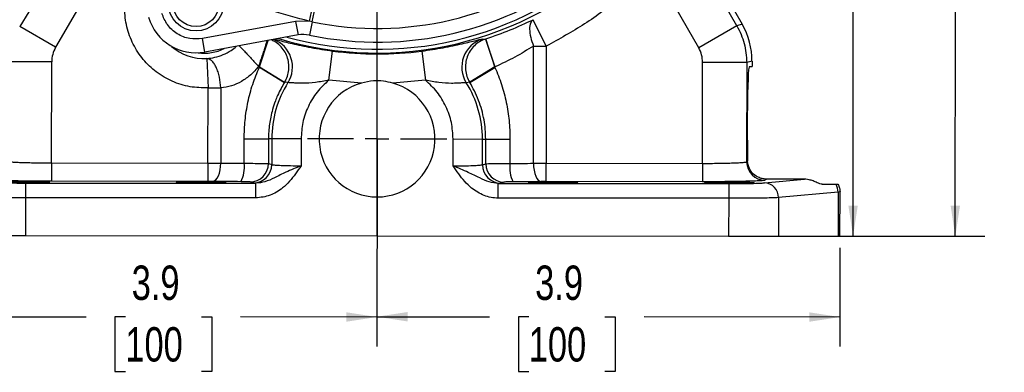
# Model space of a CAD drawing. Header units: inches. Extents: x 0.4 to 16.6, y 0.2 to 10.8.
# Tile 3 of 14: x 3 to 7.2, y 3.9 to 5.4. Entities that reach past the tile are written whole.
import ezdxf

# ---------------------------------------------------------------- set-up
doc = ezdxf.new("R2010")
doc.units = ezdxf.units.IN
doc.header["$MEASUREMENT"] = 0
doc.layers.add('SLD-0', color=7, linetype='Continuous', lineweight=25)
doc.styles.add('SLDTEXTSTYLE0', font='TXT', dxfattribs={"width": 0.75})
doc.dimstyles.new('SLDDIMSTYLE0', dxfattribs={"dimtxt": 0.145833, "dimasz": 0.13, "dimexe": 0, "dimexo": 0.0625, "dimgap": 0.036458, "dimtad": 0, "dimtih": 1, "dimtoh": 1, "dimdec": 1, "dimlfac": 2, "dimrnd": 1e-09, "dimzin": 12, "dimdsep": 46, "dimtxsty": 'SLDTEXTSTYLE0', "dimsah": 1, "dimcen": 0.09, "dimadec": 0, "dimazin": 3, "dimtfac": 1, "dimtdec": 1, "dimtofl": 0, "dimtmove": 0, "dimatfit": 3, "dimfxl": 0, "dimfrac": 2, "dimtolj": 1, "dimtzin": 12, "dimarcsym": 0})

# ---------------------------------------------------------------- blocks, each defined once
blk = doc.blocks.new('_D')
at = {"layer": 'SLD-0'}
for p, q in [((4.5749, 8.2295), (7.1065, 8.2276)), ((6.9815, 8.2277), (6.9812, 7.7994)), ((6.8193, 7.5381), (6.775, 7.5381)), ((6.775, 7.5381), (6.775, 7.3064)), ((7.1426, 7.5381), (7.187, 7.5381)), ((7.187, 7.5381), (7.187, 7.3064)), ((6.775, 7.3064), (6.8193, 7.3064)), ((7.187, 7.3064), (7.1426, 7.3064)), ((6.9787, 4.4938), (6.9808, 7.2768)), ((6.2777, 4.4943), (7.1037, 4.4937))]:
    blk.add_line(p, q, dxfattribs=at)
for points in [[(6.9815, 8.2277), (6.9614, 8.0977), (7.0014, 8.0976)], [(6.9787, 4.4938), (6.9988, 4.6238), (6.9588, 4.6238)]]:
    blk.add_solid(points, dxfattribs=at)
at = {"layer": 'SLD-0', "char_height": 0.14583, "attachment_point": 1, "style": 'SLDTEXTSTYLE0'}
for s, insert in [('7.5', (6.8464, 7.7557)), ('190', (6.8193, 7.4944))]:
    blk.add_mtext(s, dxfattribs=dict(at, insert=insert))
blk = doc.blocks.new('_D_1')
at = {"layer": 'SLD-0'}
for p, q in [((4.5223, 4.8567), (4.5217, 4.0275)), ((6.4888, 4.4442), (6.4885, 4.026)), ((4.5218, 4.1525), (5.0006, 4.1521)), ((5.1668, 4.1519), (5.1225, 4.1519)), ((5.1225, 4.1519), (5.1225, 3.9202)), ((5.4901, 4.1519), (5.5344, 4.1519)), ((5.5344, 4.1519), (5.5344, 3.9202)), ((6.4886, 4.151), (5.6563, 4.1516)), ((5.1225, 3.9202), (5.1668, 3.9202)), ((5.5344, 3.9202), (5.4901, 3.9202))]:
    blk.add_line(p, q, dxfattribs=at)
for points in [[(4.5218, 4.1525), (4.6518, 4.1324), (4.6518, 4.1724)], [(6.4886, 4.151), (6.3586, 4.1711), (6.3586, 4.1311)]]:
    blk.add_solid(points, dxfattribs=at)
at = {"layer": 'SLD-0', "char_height": 0.14583, "attachment_point": 1, "style": 'SLDTEXTSTYLE0'}
for s, insert in [('3.9', (5.1938, 4.3695)), ('100', (5.1668, 4.1082))]:
    blk.add_mtext(s, dxfattribs=dict(at, insert=insert))
blk = doc.blocks.new('_D_2')
at = {"layer": 'SLD-0'}
for p, q in [((4.5223, 4.8567), (4.5217, 4.0262)), ((2.5553, 4.4472), (2.5549, 4.0277)), ((2.555, 4.1527), (3.2866, 4.1521)), ((3.4529, 4.1519), (3.4085, 4.1519)), ((3.4085, 4.1519), (3.4085, 3.9202)), ((3.7761, 4.1519), (3.8205, 4.1519)), ((3.8205, 4.1519), (3.8205, 3.9202)), ((4.5218, 4.1512), (3.9424, 4.1516)), ((3.4085, 3.9202), (3.4529, 3.9202)), ((3.8205, 3.9202), (3.7761, 3.9202))]:
    blk.add_line(p, q, dxfattribs=at)
for points in [[(2.555, 4.1527), (2.685, 4.1326), (2.685, 4.1726)], [(4.5218, 4.1512), (4.3918, 4.1713), (4.3918, 4.1313)]]:
    blk.add_solid(points, dxfattribs=at)
at = {"layer": 'SLD-0', "char_height": 0.14583, "attachment_point": 1, "style": 'SLDTEXTSTYLE0'}
for s, insert in [('3.9', (3.4799, 4.3695)), ('100', (3.4529, 4.1082))]:
    blk.add_mtext(s, dxfattribs=dict(at, insert=insert))
blk = doc.blocks.new('_D_3')
at = {"layer": 'SLD-0'}
for p, q in [((4.5738, 6.732), (6.6711, 6.7304)), ((6.5461, 6.7305), (6.5458, 6.2953)), ((6.384, 6.034), (6.3396, 6.034)), ((6.3396, 6.034), (6.3396, 5.8023)), ((6.7072, 6.034), (6.7516, 6.034)), ((6.7516, 6.034), (6.7516, 5.8023)), ((6.3396, 5.8023), (6.384, 5.8023)), ((6.5444, 4.4941), (6.5454, 5.7727)), ((6.7516, 5.8023), (6.7072, 5.8023)), ((6.2777, 4.4943), (6.6694, 4.494))]:
    blk.add_line(p, q, dxfattribs=at)
for points in [[(6.5461, 6.7305), (6.526, 6.6005), (6.566, 6.6005)], [(6.5444, 4.4941), (6.5645, 4.6241), (6.5245, 4.6242)]]:
    blk.add_solid(points, dxfattribs=at)
at = {"layer": 'SLD-0', "char_height": 0.14583, "attachment_point": 1, "style": 'SLDTEXTSTYLE0'}
for s, insert in [('4.5', (6.411, 6.2515)), ('114', (6.384, 5.9902))]:
    blk.add_mtext(s, dxfattribs=dict(at, insert=insert))
blk = doc.blocks.new('SW_CENTERMARKSYMBOL_2')
at = {"layer": 'SLD-0', "color": 0}
for p, q in [((0, 0.1), (0, 0.2962)), ((0, 0), (0, 0.05)), ((-0.1, 0), (-0.2962, 0)), ((0, 0), (-0.05, 0)), ((0, 0), (0, -0.05)), ((0, 0), (0.05, 0)), ((0.1, 0), (0.2962, 0)), ((0, -0.1), (0, -0.2962))]:
    blk.add_line(p, q, dxfattribs=at)

msp = doc.modelspace()

# ---------------------------------------------------------------- linework, layer by layer
at = {"color": 7, "linetype": 'Continuous', "lineweight": 25}
for p, q in [((6.051, 5.3869), (5.8948, 5.6578)), ((5.9194, 5.6602), (6.0734, 5.3929)), ((3.3548, 5.638), (3.1567, 5.2955)), ((5.8887, 5.2934), (5.6911, 5.6362)), ((3.043, 5.4453), (3.0041, 5.3838)), ((4.2467, 5.4649), (4.2339, 5.4064)), ((4.2467, 5.4039), (4.2589, 5.4623)), ((4.1763, 5.4051), (3.7803, 5.3328)), ((4.2339, 5.4064), (4.1763, 5.4051)), ((4.1763, 5.4051), (4.1868, 5.3475)), ((4.2467, 5.4039), (4.2339, 5.4064)), ((4.2467, 5.4039), (4.2348, 5.3469)), ((5.241, 5.3006), (5.1851, 5.4123)), ((3.1567, 5.2955), (3.0041, 5.3838)), ((6.051, 5.3869), (5.8887, 5.2934)), ((6.0734, 5.3929), (6.051, 5.3869)), ((3.7909, 5.2752), (3.7803, 5.3328)), ((4.1868, 5.3475), (3.7909, 5.2752)), ((4.9689, 5.3302), (4.9831, 5.3305)), ((4.9831, 5.3305), (4.984, 5.3308)), ((4.9831, 5.3305), (5.022, 5.2118)), ((5.023, 5.2121), (4.984, 5.3308)), ((4.3168, 5.1557), (4.3331, 5.2796)), ((4.7123, 5.2794), (4.7284, 5.1554)), ((5.1862, 4.8034), (5.1866, 5.3006)), ((5.1866, 5.3006), (5.241, 5.3006)), ((5.241, 5.3006), (5.2407, 4.8034)), ((3.1399, 5.2331), (2.9526, 5.2332)), ((3.1396, 4.805), (3.1399, 5.2331)), ((3.7984, 5.2477), (3.8042, 5.1229)), ((5.905, 4.8029), (5.9053, 5.231)), ((6.0927, 5.2308), (5.9053, 5.231)), ((6.0927, 5.2308), (6.0923, 4.8094)), ((6.1151, 5.2368), (6.0927, 5.2308)), ((6.1151, 5.2368), (6.1151, 5.2145)), ((4.0222, 5.2129), (4.0191, 5.2143)), ((4.0222, 5.2129), (4.0233, 5.2125)), ((4.0222, 5.2108), (4.0222, 5.2129)), ((4.0222, 5.2108), (4.0233, 5.2125)), ((4.0222, 5.2108), (4.1286, 5.1461)), ((4.0233, 5.2125), (4.1294, 5.1475)), ((5.022, 5.2118), (4.9157, 5.1469)), ((4.9165, 5.1455), (5.023, 5.2101)), ((5.023, 5.2121), (5.022, 5.2118)), ((5.022, 5.2118), (5.023, 5.2101)), ((5.023, 5.2121), (5.023, 5.2101)), ((6.1041, 5.2145), (6.1151, 5.2145)), ((4.1439, 5.1454), (4.1294, 5.1475)), ((4.4557, 5.1437), (4.3168, 5.1557)), ((4.7284, 5.1554), (4.5894, 5.1436)), ((4.9157, 5.1469), (4.9012, 5.1448)), ((3.8039, 4.8045), (3.8042, 5.1229)), ((3.8042, 5.1229), (3.8587, 5.1229)), ((3.8587, 5.1229), (3.8584, 4.8044)), ((6.0957, 4.902), (6.0958, 5.027)), ((3.9577, 4.9071), (4.0609, 4.907)), ((3.9577, 4.8033), (3.9577, 4.9071)), ((4.0609, 4.907), (4.0608, 4.8021)), ((4.0749, 4.907), (4.0609, 4.907)), ((4.0749, 4.907), (4.0748, 4.7979)), ((4.1994, 4.9069), (4.0749, 4.907)), ((4.1994, 4.9069), (4.1993, 4.7929)), ((4.8453, 4.7925), (4.8453, 4.9064)), ((4.8453, 4.9064), (4.9699, 4.9063)), ((4.9698, 4.7972), (4.9699, 4.9063)), ((4.9699, 4.9063), (4.9839, 4.9063)), ((4.9838, 4.8014), (4.9839, 4.9063)), ((4.9839, 4.9063), (5.087, 4.9062)), ((5.087, 4.9062), (5.0869, 4.8024)), ((6.0923, 4.8094), (6.0966, 4.812)), ((3.1396, 4.805), (3.1395, 4.7271)), ((3.1396, 4.805), (3.8039, 4.8045)), ((3.8039, 4.8045), (3.8039, 4.7266)), ((4.0608, 4.8021), (4.0748, 4.7979)), ((4.9698, 4.7972), (4.9838, 4.8014)), ((5.2406, 4.7255), (5.2407, 4.8034)), ((5.2407, 4.8034), (5.905, 4.8029)), ((5.905, 4.8029), (5.905, 4.725)), ((3.8039, 4.7266), (3.1395, 4.7271)), ((6.1677, 4.7201), (6.338, 4.7359)), ((6.1779, 4.736), (6.1702, 4.7314)), ((6.338, 4.7359), (6.1779, 4.736)), ((3.0285, 4.7194), (3.0284, 4.657)), ((3.0285, 4.7194), (4.0074, 4.7187)), ((3.9971, 4.72), (3.983, 4.7242)), ((4.0074, 4.7187), (3.9971, 4.72)), ((4.0073, 4.6562), (4.0074, 4.7187)), ((5.0474, 4.7192), (5.0371, 4.7179)), ((5.0371, 4.6554), (5.0371, 4.7179)), ((5.0371, 4.7179), (6.016, 4.7172)), ((5.0615, 4.7234), (5.0474, 4.7192)), ((5.905, 4.725), (5.2406, 4.7255)), ((6.016, 4.7172), (6.016, 4.6547)), ((6.4133, 4.7142), (6.4715, 4.7142)), ((3.0284, 4.657), (3.0283, 4.4968)), ((4.0073, 4.6562), (3.0284, 4.657)), ((6.016, 4.6547), (5.0371, 4.6554)), ((6.016, 4.6547), (6.0158, 4.4945)), ((6.2278, 4.6575), (6.2277, 4.4944)), ((6.4809, 4.6811), (6.2278, 4.6575)), ((6.4809, 4.6811), (6.4807, 4.4942)), ((6.489, 4.6822), (6.4809, 4.6811)), ((6.4888, 4.4942), (6.489, 4.6823)), ((2.8164, 4.497), (3.0283, 4.4968)), ((3.0283, 4.4968), (6.0158, 4.4945)), ((6.0158, 4.4945), (6.2277, 4.4944)), ((6.2277, 4.4944), (6.4807, 4.4942)), ((6.4807, 4.4942), (6.4888, 4.4942))]:
    msp.add_line(p, q, dxfattribs=at)
at = {"color": 8, "linetype": 'Continuous', "lineweight": 25}
for p, q in [((4.0222, 5.2129), (4.0589, 5.3242)), ((4.0233, 5.2125), (4.0601, 5.3244))]:
    msp.add_line(p, q, dxfattribs=at)
at = {"color": 7, "linetype": 'Continuous', "lineweight": 25, "flags": 128}
for points in [[(3.8244, 4.7264), (3.8309, 4.7282), (3.8372, 4.7329), (3.843, 4.7402), (3.8482, 4.7499), (3.8524, 4.7616), (3.8556, 4.775), (3.8576, 4.7894), (3.8584, 4.8044)], [(5.1862, 4.8034), (5.187, 4.7884), (5.189, 4.7739), (5.1922, 4.7606), (5.1964, 4.7489), (5.2015, 4.7391), (5.2073, 4.7318), (5.2136, 4.7272), (5.2201, 4.7254)]]:
    msp.add_lwpolyline(points, dxfattribs=at)
at = {"color": 7, "linetype": 'Continuous', "lineweight": 25}
for radius in [0.1172, 0.0983]:
    msp.add_circle((3.7531, 5.4817), radius, dxfattribs=at)
for centre, radius, start, end in [((4.5238, 6.732), 1.4611, 253.3117, 313.3883), ((4.5238, 6.732), 1.3567, 258.2157, 308.4843), ((4.5238, 6.732), 1.4149, 258.2157, 308.4843), ((3.7531, 5.4818), 0.21, 196.35, 280.35), ((4.2093, 5.2246), 0.125, 78.2157, 100.35), ((5.0074, 5.2111), 0.1252, 107.9392, 211.9789), ((3.7884, 5.4606), 0.1903, 262.2956, 296.4759), ((4.5238, 6.732), 1.4649, 262.5194, 277.3933), ((4.5224, 4.9067), 0.4475, 147.763, 179.9564), ((4.5224, 4.9067), 0.4609, 148.4999, 148.6978), ((4.5224, 4.9067), 0.4609, 31.2149, 31.4129), ((4.5224, 4.9067), 0.2462, 105.7151, 74.1976), ((4.5224, 4.9067), 0.4475, 359.9564, 32.1497), ((3.8266, 4.7857), 0.1322, 332.8276, 7.6432), ((3.9827, 4.8022), 0.078, 270.2089, 359.9026), ((3.9968, 4.798), 0.078, 270.2089, 359.9026), ((5.0478, 4.7972), 0.078, 180.0101, 269.7038), ((5.0619, 4.8014), 0.078, 180.0101, 269.7038), ((5.218, 4.7846), 0.1322, 172.2695, 207.0852), ((6.1704, 4.8095), 0.0781, 180.0155, 269.8623), ((6.166, 4.6582), 0.0619, 359.38, 88.397), ((6.4163, 4.6807), 0.0646, 0.3051, 31.2377)]:
    msp.add_arc(centre, radius, start, end, dxfattribs=at)
at = {"color": 8, "linetype": 'Continuous', "lineweight": 25}
for centre, radius, start, end in [((4.5238, 6.732), 1.4453, 254.5676, 312.1324), ((4.0378, 5.2118), 0.1252, 327.9403, 68.836), ((3.7884, 5.4606), 0.2131, 229.1633, 272.6713)]:
    msp.add_arc(centre, radius, start, end, dxfattribs=at)
at = {"color": 7, "linetype": 'Continuous', "lineweight": 25}
for centre, major_axis, ratio, start_param, end_param in [((5.8023, 5.2369), (0.3022, 0.0807), 0.99898, 6.021641, 6.54473), ((6.104, 5.027), (0.0001, 0.1875), 0.043661, 0, 1.570796), ((6.1039, 4.902), (0.0001, 0.1875), 0.043661, 1.570796, 2.071341)]:
    msp.add_ellipse(centre, major_axis=major_axis, ratio=ratio, start_param=start_param, end_param=end_param, dxfattribs=at)
for centre in [(3.0262, 4.7233), (3.7742, 4.7228), (5.2703, 4.7216), (6.0183, 4.7211)]:
    msp.add_ellipse(centre, major_axis=(0.1055, -0.0001), ratio=0.026186, dxfattribs=at)
for points, knots in [([(5.6911, 5.6362), (5.6466, 5.592), (5.5576, 5.5036), (5.4062, 5.3907), (5.2961, 5.3306), (5.241, 5.3006)], [0, 0, 0, 0, 0.333232, 0.666759, 1, 1, 1, 1]), ([(3.8042, 5.1229), (3.7785, 5.1234), (3.7265, 5.1244), (3.6511, 5.1485), (3.5832, 5.1882), (3.5267, 5.2421), (3.4837, 5.3072), (3.4569, 5.3811), (3.4466, 5.4596), (3.4549, 5.511), (3.459, 5.5363)], [0, 0, 0, 0, 0.123326, 0.25, 0.376674, 0.5, 0.623326, 0.75, 0.876674, 1, 1, 1, 1]), ([(3.7803, 5.3328), (3.7624, 5.3314), (3.7253, 5.3285), (3.6719, 5.35), (3.6287, 5.3881), (3.6146, 5.4225), (3.6078, 5.4392)], [0, 0, 0, 0, 0.241412, 0.5, 0.758588, 1, 1, 1, 1]), ([(4.984, 5.3308), (5.0194, 5.3432), (5.0903, 5.368), (5.1534, 5.3975), (5.1851, 5.4123)], [0, 0, 0, 0, 0.498336, 1, 1, 1, 1]), ([(5.1851, 5.4123), (5.1809, 5.4084), (5.1724, 5.4004), (5.169, 5.3734), (5.1732, 5.3389), (5.1822, 5.3131), (5.1866, 5.3006)], [0, 0, 0, 0, 0.242744, 0.5, 0.757256, 1, 1, 1, 1]), ([(4.7123, 5.2794), (4.7275, 5.2815), (4.7582, 5.2857), (4.8032, 5.2935), (4.8458, 5.302), (4.8844, 5.3106), (4.9174, 5.3185), (4.9432, 5.3248), (4.9616, 5.3292), (4.9664, 5.3298), (4.9689, 5.3302)], [0, 0, 0, 0, 0.120563, 0.242051, 0.363576, 0.487043, 0.612826, 0.740027, 0.869635, 1, 1, 1, 1]), ([(4.9831, 5.3305), (4.9745, 5.3271), (4.9572, 5.3201), (4.9348, 5.3025), (4.9168, 5.2806), (4.9043, 5.2554), (4.8976, 5.2281), (4.8972, 5.1997), (4.9028, 5.1717), (4.9114, 5.1551), (4.9157, 5.1469)], [0, 0, 0, 0, 0.123406, 0.25, 0.376594, 0.5, 0.623406, 0.75, 0.876594, 1, 1, 1, 1]), ([(5.1866, 5.3006), (5.1609, 5.2846), (5.1098, 5.2526), (5.0519, 5.2256), (5.023, 5.2121)], [0, 0, 0, 0, 0.501367, 1, 1, 1, 1]), ([(3.8587, 5.1229), (3.8572, 5.1386), (3.8549, 5.1625), (3.8468, 5.1916), (3.839, 5.2111), (3.8295, 5.2275), (3.8162, 5.2433), (3.8053, 5.246), (3.7984, 5.2477)], [0, 0, 0, 0, 0.239499, 0.366284, 0.500002, 0.622906, 0.760501, 1, 1, 1, 1]), ([(4.0191, 5.2143), (4.0082, 5.202), (3.9867, 5.1776), (3.947, 5.1494), (3.9033, 5.1293), (3.8736, 5.125), (3.8587, 5.1229)], [0, 0, 0, 0, 0.251269, 0.499475, 0.748839, 1, 1, 1, 1]), ([(3.9577, 4.9071), (3.9585, 4.9333), (3.9601, 4.9855), (3.9727, 5.0629), (3.9922, 5.1387), (4.0122, 5.1867), (4.0222, 5.2108)], [0, 0, 0, 0, 0.250868, 0.501015, 0.750173, 1, 1, 1, 1]), ([(5.023, 5.2101), (5.033, 5.1859), (5.053, 5.1376), (5.0724, 5.0617), (5.0848, 4.9844), (5.0863, 4.9323), (5.087, 4.9062)], [0, 0, 0, 0, 0.250448, 0.500961, 0.750123, 1, 1, 1, 1]), ([(4.1286, 5.1461), (4.1237, 5.1377), (4.1131, 5.1197), (4.1005, 5.0933), (4.0884, 5.0636), (4.0784, 5.0332), (4.0703, 5.0005), (4.0649, 4.9692), (4.0615, 4.9384), (4.0611, 4.9174), (4.0609, 4.907)], [0, 0, 0, 0, 0.115557, 0.249735, 0.348131, 0.498365, 0.630943, 0.749226, 0.876999, 1, 1, 1, 1]), ([(4.3168, 5.1557), (4.2979, 5.1522), (4.2602, 5.1452), (4.2138, 5.1425), (4.1823, 5.1432), (4.1633, 5.1444), (4.1493, 5.1455), (4.1457, 5.1454), (4.1439, 5.1454)], [0, 0, 0, 0, 0.250662, 0.499789, 0.620781, 0.749545, 0.870942, 1, 1, 1, 1]), ([(4.3168, 5.1557), (4.2997, 5.1397), (4.265, 5.1073), (4.2282, 5.0455), (4.2039, 4.9777), (4.2009, 4.9303), (4.1994, 4.9069)], [0, 0, 0, 0, 0.246951, 0.5, 0.753049, 1, 1, 1, 1]), ([(4.5894, 5.1436), (4.5761, 5.1466), (4.5492, 5.1528), (4.5037, 5.154), (4.4728, 5.1474), (4.4557, 5.1437)], [0, 0, 0, 0, 0.301997, 0.612722, 1, 1, 1, 1]), ([(4.9012, 5.1448), (4.8994, 5.1449), (4.8958, 5.145), (4.8818, 5.1439), (4.8628, 5.1427), (4.8312, 5.142), (4.7848, 5.1448), (4.7472, 5.1519), (4.7284, 5.1554)], [0, 0, 0, 0, 0.129018, 0.250386, 0.379269, 0.500373, 0.749854, 1, 1, 1, 1]), ([(4.8453, 4.9064), (4.8439, 4.9298), (4.841, 4.9772), (4.8168, 5.045), (4.78, 5.1069), (4.7454, 5.1394), (4.7284, 5.1554)], [0, 0, 0, 0, 0.246951, 0.5, 0.753049, 1, 1, 1, 1]), ([(4.9839, 4.9063), (4.9835, 4.9201), (4.9829, 4.9472), (4.977, 4.9886), (4.9677, 5.0296), (4.9539, 5.0709), (4.9371, 5.1096), (4.9232, 5.134), (4.9165, 5.1455)], [0, 0, 0, 0, 0.164384, 0.322243, 0.49832, 0.665399, 0.84116, 1, 1, 1, 1]), ([(2.9523, 4.8118), (2.953, 4.8115), (2.9544, 4.8109), (2.9603, 4.8101), (2.9697, 4.8091), (2.9852, 4.8081), (3.0095, 4.807), (3.0382, 4.8062), (3.0707, 4.8056), (3.1049, 4.8051), (3.1281, 4.8051), (3.1396, 4.805)], [0, 0, 0, 0, 0.094441, 0.174707, 0.240789, 0.376634, 0.500195, 0.629985, 0.756546, 0.879883, 1, 1, 1, 1]), ([(6.1779, 4.736), (6.173, 4.7363), (6.1612, 4.737), (6.1409, 4.7435), (6.12, 4.7571), (6.1016, 4.7801), (6.0983, 4.8015), (6.0966, 4.812)], [0, 0, 0, 0, 0.101068, 0.239881, 0.483992, 0.746038, 1, 1, 1, 1]), ([(3.8039, 4.8045), (3.8133, 4.8045), (3.8322, 4.8045), (3.8496, 4.8044), (3.8584, 4.8044)], [0, 0, 0, 0, 0.495691, 1, 1, 1, 1]), ([(3.8584, 4.8044), (3.8745, 4.8041), (3.9065, 4.8037), (3.9407, 4.8034), (3.9577, 4.8033)], [0, 0, 0, 0, 0.503752, 1, 1, 1, 1]), ([(3.9577, 4.8033), (3.9705, 4.8032), (3.997, 4.8032), (4.0282, 4.8029), (4.0525, 4.8025), (4.0578, 4.8023), (4.0608, 4.8021)], [0, 0, 0, 0, 0.2425714, 0.5000424, 0.7190805, 1, 1, 1, 1]), ([(4.1993, 4.7929), (4.1916, 4.7814), (4.1762, 4.7586), (4.1507, 4.7264), (4.1236, 4.7001), (4.0955, 4.6806), (4.0586, 4.6619), (4.0279, 4.6585), (4.0073, 4.6562)], [0, 0, 0, 0, 0.1698331, 0.3352591, 0.4999653, 0.6279206, 0.7506834, 1, 1, 1, 1]), ([(4.1993, 4.7929), (4.1775, 4.7839), (4.1376, 4.7673), (4.0894, 4.7433), (4.0485, 4.7232), (4.0203, 4.7201), (4.0074, 4.7187)], [0, 0, 0, 0, 0.3267, 0.597068, 0.814921, 1, 1, 1, 1]), ([(4.0748, 4.7979), (4.0762, 4.7975), (4.0788, 4.7968), (4.0914, 4.7956), (4.1148, 4.7943), (4.1534, 4.7932), (4.1843, 4.793), (4.1993, 4.7929)], [0, 0, 0, 0, 0.149129, 0.282442, 0.500842, 0.756432, 1, 1, 1, 1]), ([(4.8453, 4.7925), (4.8603, 4.7925), (4.8912, 4.7926), (4.9298, 4.7936), (4.9532, 4.7949), (4.9658, 4.7961), (4.9684, 4.7968), (4.9698, 4.7972)], [0, 0, 0, 0, 0.243566, 0.499158, 0.717555, 0.850869, 1, 1, 1, 1]), ([(5.0371, 4.7179), (5.0242, 4.7193), (4.996, 4.7224), (4.9551, 4.7426), (4.907, 4.7667), (4.8671, 4.7833), (4.8453, 4.7925)], [0, 0, 0, 0, 0.185079, 0.402932, 0.6733, 1, 1, 1, 1]), ([(5.0371, 4.6554), (5.0268, 4.656), (5.0062, 4.6572), (4.9767, 4.6662), (4.9489, 4.6798), (4.9209, 4.6995), (4.8938, 4.7258), (4.8683, 4.758), (4.853, 4.7809), (4.8453, 4.7925)], [0, 0, 0, 0, 0.124941, 0.250128, 0.372716, 0.500578, 0.66507, 0.83032, 1, 1, 1, 1]), ([(4.9838, 4.8014), (4.9868, 4.8016), (4.9921, 4.8018), (5.0164, 4.8021), (5.0476, 4.8024), (5.0741, 4.8024), (5.0869, 4.8024)], [0, 0, 0, 0, 0.280923, 0.499958, 0.757431, 1, 1, 1, 1]), ([(5.0869, 4.8024), (5.1039, 4.8025), (5.1381, 4.8027), (5.1701, 4.8032), (5.1862, 4.8034)], [0, 0, 0, 0, 0.496248, 1, 1, 1, 1]), ([(5.1862, 4.8034), (5.195, 4.8034), (5.2124, 4.8035), (5.2313, 4.8034), (5.2407, 4.8034)], [0, 0, 0, 0, 0.504309, 1, 1, 1, 1]), ([(5.905, 4.8029), (5.9165, 4.803), (5.9397, 4.803), (5.9739, 4.8033), (6.0064, 4.8039), (6.0303, 4.8046), (6.047, 4.8052), (6.0582, 4.8058), (6.0685, 4.8063), (6.0787, 4.8071), (6.0887, 4.8081), (6.091, 4.809), (6.0923, 4.8094)], [0, 0, 0, 0, 0.120101, 0.243423, 0.369968, 0.499743, 0.560041, 0.623423, 0.689889, 0.759437, 0.863804, 1, 1, 1, 1]), ([(3.1395, 4.7271), (3.1237, 4.7271), (3.0912, 4.7272), (3.043, 4.7276), (2.9965, 4.7282), (2.9547, 4.7291), (2.9202, 4.7302), (2.895, 4.7314), (2.8789, 4.7327), (2.8758, 4.7335), (2.8743, 4.7339)], [0, 0, 0, 0, 0.116964, 0.240541, 0.368958, 0.499946, 0.630943, 0.759385, 0.882997, 1, 1, 1, 1]), ([(6.1702, 4.7314), (6.1687, 4.731), (6.1656, 4.7302), (6.1495, 4.7289), (6.1243, 4.7278), (6.0898, 4.7267), (6.048, 4.7259), (6.0015, 4.7253), (5.9533, 4.725), (5.9208, 4.725), (5.905, 4.725)], [0, 0, 0, 0, 0.1170032, 0.2406148, 0.3690573, 0.5000539, 0.6310417, 0.7594595, 0.8830359, 1, 1, 1, 1]), ([(6.4133, 4.7142), (6.4071, 4.7156), (6.3978, 4.7178), (6.3769, 4.7277), (6.36, 4.7333), (6.3468, 4.7357), (6.3401, 4.7358), (6.338, 4.7359)], [0, 0, 0, 0, 0.437339, 0.667102, 0.837046, 0.950512, 1, 1, 1, 1]), ([(2.8768, 4.7226), (2.8827, 4.7222), (2.8949, 4.7213), (2.9317, 4.7203), (2.9778, 4.7196), (3.0119, 4.7195), (3.0285, 4.7194)], [0, 0, 0, 0, 0.243335, 0.500047, 0.756732, 1, 1, 1, 1]), ([(3.8244, 4.7264), (3.8211, 4.7265), (3.8145, 4.7265), (3.8074, 4.7266), (3.8039, 4.7266)], [0, 0, 0, 0, 0.500008, 1, 1, 1, 1]), ([(3.9443, 4.7253), (3.9236, 4.7255), (3.8823, 4.7257), (3.8437, 4.7262), (3.8244, 4.7264)], [0, 0, 0, 0, 0.499993, 1, 1, 1, 1]), ([(3.983, 4.7242), (3.9821, 4.7243), (3.9803, 4.7246), (3.9714, 4.7249), (3.9591, 4.7252), (3.9491, 4.7253), (3.9443, 4.7253)], [0, 0, 0, 0, 0.243194, 0.500049, 0.756876, 1, 1, 1, 1]), ([(5.1002, 4.7244), (5.0954, 4.7244), (5.0854, 4.7244), (5.0731, 4.7241), (5.0642, 4.7238), (5.0624, 4.7235), (5.0615, 4.7234)], [0, 0, 0, 0, 0.243124, 0.499951, 0.756806, 1, 1, 1, 1]), ([(5.2201, 4.7254), (5.2008, 4.7252), (5.1622, 4.7247), (5.1209, 4.7245), (5.1002, 4.7244)], [0, 0, 0, 0, 0.500007, 1, 1, 1, 1]), ([(5.2406, 4.7255), (5.2371, 4.7255), (5.23, 4.7255), (5.2234, 4.7254), (5.2201, 4.7254)], [0, 0, 0, 0, 0.499992, 1, 1, 1, 1]), ([(6.016, 4.7172), (6.0326, 4.7172), (6.0667, 4.7173), (6.1128, 4.7179), (6.1496, 4.7188), (6.1618, 4.7197), (6.1677, 4.7201)], [0, 0, 0, 0, 0.2432684, 0.4999527, 0.7566648, 1, 1, 1, 1]), ([(6.4715, 4.7142), (6.4731, 4.7142), (6.4764, 4.7142), (6.4794, 4.7142), (6.4799, 4.7142), (6.4802, 4.7142)], [0, 0, 0, 0, 0.311383, 0.654131, 1, 1, 1, 1]), ([(6.4802, 4.7142), (6.4828, 4.709), (6.4879, 4.6989), (6.4886, 4.6876), (6.489, 4.6822)], [0, 0, 0, 0, 0.517869, 1, 1, 1, 1]), ([(3.0284, 4.657), (3.005, 4.657), (2.9736, 4.6571), (2.937, 4.6574), (2.9155, 4.6576), (2.8838, 4.6581), (2.8539, 4.6587), (2.829, 4.6594), (2.8208, 4.6599), (2.8166, 4.6601)], [0, 0, 0, 0, 0.244944, 0.32894, 0.413956, 0.499993, 0.729659, 0.859828, 1, 1, 1, 1]), ([(6.2278, 4.6575), (6.2236, 4.6573), (6.2154, 4.6569), (6.1978, 4.6563), (6.1807, 4.656), (6.1653, 4.6557), (6.1359, 4.6552), (6.0869, 4.6548), (6.0393, 4.6547), (6.016, 4.6547)], [0, 0, 0, 0, 0.140209, 0.270412, 0.3517, 0.42853, 0.500902, 0.754988, 1, 1, 1, 1])]:
    msp.add_open_spline(points, degree=3, knots=knots, dxfattribs=at)
for points in [[(4.2339, 5.4064), (4.1806, 5.4198), (4.0741, 5.4465), (3.9741, 5.492), (3.9241, 5.5148)], [(6.051, 5.3869), (6.063, 5.3623), (6.0872, 5.313), (6.0909, 5.2582), (6.0927, 5.2308)], [(3.1567, 5.2955), (3.1518, 5.2856), (3.1421, 5.2659), (3.1407, 5.244), (3.1399, 5.2331)], [(5.9053, 5.231), (5.9046, 5.2419), (5.9032, 5.2638), (5.8935, 5.2835), (5.8887, 5.2934)]]:
    msp.add_open_spline(points, degree=3, dxfattribs=at)
at = {"color": 8, "linetype": 'Continuous', "lineweight": 25}
for points, knots in [([(4.0548, 5.3234), (4.0537, 5.3201), (4.0515, 5.3131), (4.0466, 5.2979), (4.0405, 5.2792), (4.0316, 5.252), (4.0239, 5.2289), (4.0191, 5.2143)], [0, 0, 0, 0, 0.165386, 0.341045, 0.503229, 0.683896, 1, 1, 1, 1]), ([(4.1294, 5.1475), (4.1337, 5.1557), (4.1424, 5.1723), (4.148, 5.2003), (4.1477, 5.2287), (4.141, 5.256), (4.1285, 5.2812), (4.1105, 5.303), (4.0913, 5.3187), (4.0774, 5.3245), (4.0723, 5.3266)], [0, 0, 0, 0, 0.129794, 0.262941, 0.396087, 0.525881, 0.655675, 0.788822, 0.921969, 1, 1, 1, 1]), ([(4.0863, 5.3292), (4.0915, 5.328), (4.1019, 5.3256), (4.1281, 5.319), (4.1609, 5.3111), (4.1994, 5.3025), (4.2419, 5.294), (4.2869, 5.2861), (4.3176, 5.2818), (4.3331, 5.2796)], [0, 0, 0, 0, 0.145068, 0.291838, 0.437195, 0.579111, 0.719692, 0.8593, 1, 1, 1, 1]), ([(3.7984, 5.2477), (3.8099, 5.249), (3.8324, 5.2514), (3.8684, 5.2632), (3.9003, 5.2791), (3.9178, 5.2936), (3.9252, 5.2998)], [0, 0, 0, 0, 0.280622, 0.549496, 0.807384, 1, 1, 1, 1]), ([(3.9366, 5.3018), (3.9374, 5.3011), (3.939, 5.2995), (3.9476, 5.2905), (3.9585, 5.2789), (3.9724, 5.2642), (3.9922, 5.2431), (4.0085, 5.2256), (4.0191, 5.2143)], [0, 0, 0, 0, 0.123516, 0.267476, 0.423563, 0.575118, 0.723611, 1, 1, 1, 1])]:
    msp.add_open_spline(points, degree=3, knots=knots, dxfattribs=at)
at = {"layer": 'SLD-0'}
msp.add_line((4.5221, 4.4957), (4.5249, 8.2295), dxfattribs=at)

# ---------------------------------------------------------------- block references
msp.add_blockref('SW_CENTERMARKSYMBOL_2', (4.5224, 4.9067), dxfattribs=at)

# ---------------------------------------------------------------- dimensions: what is measured, and where the dimension line sits
for base, p1, p2, angle, picture, middle in [((6.9787, 4.4938), (4.5249, 8.2295), (6.2277, 4.4944), 89.9564, '_D', (6.981, 7.5381)), ((6.5461, 6.7305), (6.2277, 4.4944), (4.5238, 6.732), 89.9564, '_D_3', (6.5456, 6.034)), ((4.5218, 4.1512), (2.5553, 4.4972), (4.5224, 4.9067), 359.9564, '_D_2', (3.6145, 4.1519)), ((4.5218, 4.1525), (6.4888, 4.4942), (4.5224, 4.9067), 359.9564, '_D_1', (5.3285, 4.1519))]:
    dim = msp.add_linear_dim(base=base, p1=p1, p2=p2, angle=angle, dimstyle='SLDDIMSTYLE0', dxfattribs=at)
    dim.commit()
    dim.dimension.update_dxf_attribs({"geometry": picture, "text_midpoint": middle, "dimtype": 160})

doc.saveas('drawing.dxf')
